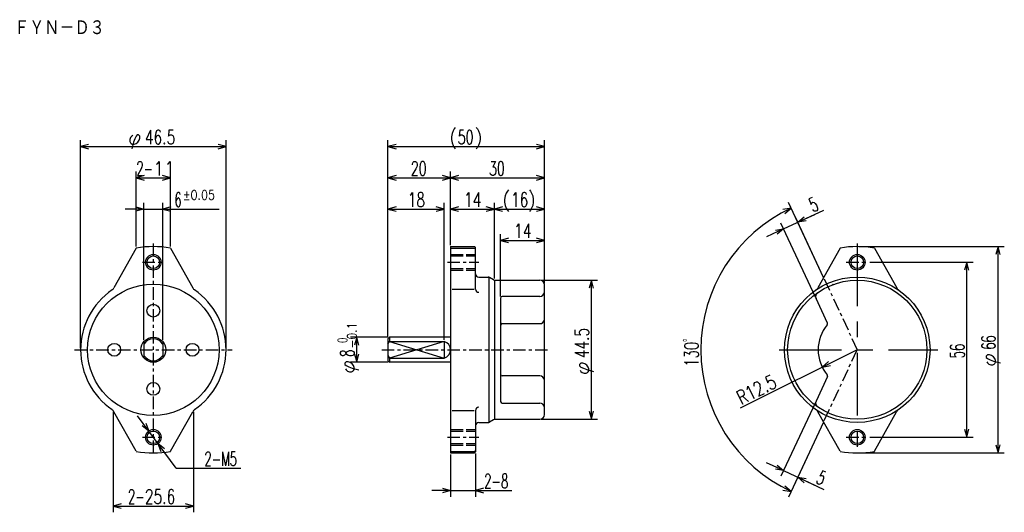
# Model space of a CAD drawing. Extents: x -64 to 251, y -52 to 106.
import ezdxf

# ---------------------------------------------------------------- set-up
doc = ezdxf.new("R2010")
doc.units = 0
doc.linetypes.add('CENTER', pattern=[7, 4, -1, 1, -1])
doc.linetypes.add('HIDDEN', pattern=[5, 4, -1])
doc.layers.get('0').update_dxf_attribs({"linetype": 'CONTINUOUS'})
for name, color, linetype in [('FIG_1', 7, 'CONTINUOUS'), ('FIG_2', 5, 'CONTINUOUS'), ('FIG_3', 5, 'CENTER'), ('FIG_4', 5, 'HIDDEN'), ('KIG_1', 5, 'CONTINUOUS'), ('SMP_1', 5, 'CONTINUOUS')]:
    doc.layers.add(name, color=color, linetype=linetype)
doc.styles.add('KANJI', font='TXT', dxfattribs={"bigfont": 'BIGFONT'})

# ---------------------------------------------------------------- blocks, each defined once
blk = doc.blocks.new('$$$KIGO_1')
at = {"layer": 'FIG_3'}
for p, q in [((24, 6.8), (24, -6.7)), ((19, 0), (29.15, 0))]:
    blk.add_line(p, q, dxfattribs=at)
blk = doc.blocks.new('$$$ARW_ARROW')
for p, q in [((0.428571, 0.119048), (0, 0)), ((0, 0), (0.428571, -0.119048))]:
    blk.add_line(p, q)
blk = doc.blocks.new('$$$ARW_SHAFT')
for p, q in [((0, 0), (0.428571, 0.119048)), ((0.428571, -0.119048), (0, 0)), ((0, 0), (1, 0))]:
    blk.add_line(p, q)

msp = doc.modelspace()

# ---------------------------------------------------------------- linework, layer by layer
at = {"layer": 'FIG_1'}
for p, q in [((-26.5, 32.53844), (-33.60017, 19.80406)), ((-15.5, 32.53844), (-8.39983, 19.80406)), ((74, 33), (81.7, 33)), ((74, 33), (74, -33)), ((74, 32.53844), (81.7, 32.53844)), ((81.7, 33), (82, 32.7)), ((81.7, 32.53844), (82, 32.23844)), ((82, 19.38816), (82, 32.7)), ((198.5, 32.53844), (191.39983, 19.80406)), ((209.5, 32.53844), (216.60017, 19.80406)), ((83, 23.25), (86, 23.25)), ((86.26795, 23.05), (86.26795, -23.05)), ((87.76795, 22.383975), (86.5, 23.116025)), ((88, 22.25), (88, -22.25)), ((88.26795, 22.25), (102.5, 22.25)), ((74.5, 19.38816), (81.5, 19.38816)), ((104, -20.75), (104, 20.75)), ((90, 16.55727), (90, -16.55727)), ((102.5, 17.05727), (90.5, 17.05727)), ((194.49035, 8.562505), (190.82478, 16.42334)), ((90.5, 8.351195), (102.5, 8.351195)), ((54, 3.5), (54.5, 4)), ((54, 3.5), (54, -3.5)), ((74, 4), (54.5, 4)), ((54.5, 4), (54.5, 2.64575)), ((-24, 2.64575), (-24, -2.64575)), ((-18, 2.64575), (-18, -2.64575)), ((54, 1.802775), (54.5, 2.64575)), ((54.5, 2.64575), (72, 2.64575)), ((72, 2.64575), (72, -2.64575)), ((54, -1.802775), (54.5, -2.64575)), ((54.5, -2.64575), (72, -2.64575)), ((54.5, -2.64575), (54.5, -4)), ((54, -3.5), (54.5, -4)), ((74, -4), (54.5, -4)), ((102.5, -8.351195), (90.5, -8.351195)), ((194.49035, -8.562505), (190.82478, -16.42334)), ((90.5, -17.05727), (102.5, -17.05727)), ((-26.5, -32.431155), (-33.58693, -19.80997)), ((-15.5, -32.431155), (-8.41307, -19.80997)), ((74.5, -19.38816), (81.5, -19.38816)), ((82, -19.38816), (82, -32.7)), ((198.5, -32.431155), (191.41307, -19.80997)), ((209.5, -32.431155), (216.58693, -19.80997)), ((83, -23.25), (86, -23.25)), ((87.76795, -22.383975), (86.5, -23.116025)), ((88.26795, -22.25), (102.5, -22.25)), ((74, -32.53844), (81.7, -32.53844)), ((74, -33), (81.7, -33)), ((81.7, -32.53844), (82, -32.23844)), ((81.7, -33), (82, -32.7))]:
    msp.add_line(p, q, dxfattribs=at)
for centre, radius in [((-21, 28), 2), ((204, 28), 2), ((204, 0), 23.25), ((204, 0), 22.25), ((-21, 0), 21), ((-21, 12.5), 2.05), ((-21, 0), 4), ((-33.5, 0), 2.05), ((-8.5, 0), 2.05), ((-21, -12.5), 2.05), ((-21, -28), 2), ((204, -28), 2)]:
    msp.add_circle(centre, radius, dxfattribs=at)
for centre, radius, start, end in [((-21, 0), 33, 80.405932, 99.594068), ((204, 0), 33, 80.405932, 99.594068), ((83, 24.25), 1, 180, 270), ((86, 22.25), 1, 60, 90), ((88.26795, 23.25), 1, 240, 270), ((102.5, 20.75), 1.5, 0, 90), ((-21, 0), 23.25, 124.624654, 235.419944), ((-35.346995, 20.77802), 2, 304.624654, 330.857741), ((-6.653005, 20.77802), 2, 209.142259, 235.375346), ((-21, 0), 23.25, 304.580056, 55.375346), ((83, 19.38816), 1, 180, 270), ((189.653005, 20.77802), 2, 304.624654, 330.857741), ((204, 0), 22.25, 110.28638, 110.881457), ((218.346995, 20.77802), 2, 209.142259, 235.375346), ((90.5, 16.55727), 0.5, 90, 180), ((102.50619, 18.557255), 1.5, 269.763497, 354.792328), ((192.184245, 17.05727), 1.5, 124.710772, 205), ((102.50619, 9.851185), 1.5, 269.763497, 354.792328), ((90.5, 7.851195), 0.5, 90, 180), ((204, 0), 12.5, 140.028999, 219.971001), ((194.037195, 8.351195), 0.5, 320.028999, 25), ((-21, 0), 3.5, 31.002719, 148.997281), ((71.25, 0), 2.75, 285.82662, 74.17338), ((-21, 0), 3.5, 211.002719, 328.997281), ((90.5, -7.851195), 0.5, 180, 270), ((102.50619, -9.851185), 1.5, 5.207672, 90.236503), ((194.037195, -8.351195), 0.5, 335, 39.971001), ((83, -19.38816), 1, 90, 180), ((90.5, -16.55727), 0.5, 180, 270), ((102.50619, -18.557255), 1.5, 5.207672, 90.236503), ((192.184245, -17.05727), 1.5, 155, 235.289228), ((-35.33082, -20.789185), 2, 29.314684, 55.419944), ((-6.66918, -20.789185), 2, 124.580056, 150.685316), ((102.5, -20.75), 1.5, 270, 0), ((189.66918, -20.789185), 2, 29.314684, 55.419944), ((218.33082, -20.789185), 2, 124.580056, 150.685316), ((83, -24.25), 1, 90, 180), ((86, -22.25), 1, 270, 300), ((88.26795, -23.25), 1, 90, 120), ((-21, 0), 33, 260.405932, 279.594068), ((204, 0), 33, 260.405932, 279.594068)]:
    msp.add_arc(centre, radius, start, end, dxfattribs=at)
at = {"layer": 'FIG_2'}
for p, q in [((-44.25, 0.5), (-44.25, 67)), ((2.25, 0.5), (2.25, 67)), ((54, 4.5), (54, 67)), ((104, 21.25), (104, 67)), ((-44.25, 65), (2.25, 65)), ((54, 65), (104, 65)), ((-26.5, 33.03844), (-26.5, 57)), ((-15.5, 33.03844), (-15.5, 57)), ((54, 4), (54, 57)), ((74, 33.5), (74, 57)), ((74, 33.5), (74, 57)), ((104, 21.25), (104, 57)), ((-26.5, 55), (-15.5, 55)), ((54, 55), (74, 55)), ((74, 55), (104, 55)), ((-24, 3.14575), (-24, 47)), ((-24, 45), (0.03, 45)), ((-18, 3.14575), (-18, 47)), ((54, 4), (54, 47)), ((54, 45), (72, 45)), ((72, 3.14575), (72, 47)), ((74, 33.5), (74, 47)), ((74, 45), (88, 45)), ((88, 22.75), (88, 47)), ((88, 22.75), (88, 47)), ((88, 45), (104, 45)), ((104, 21.25), (104, 47)), ((180.45064, 38.67076), (193.3474, 44.684615)), ((193.223235, 23.11085), (182.02385, 47.128005)), ((193.223235, 23.11085), (184.13694, 42.596465)), ((190.61347, 16.876495), (179.605405, 40.483375)), ((90, 17.05727), (90, 37)), ((90, 35), (104, 35)), ((104, 21.75), (104, 37)), ((204.5, 33), (251, 33)), ((249, -33), (249, 33)), ((208, 28), (241, 28)), ((239, -28), (239, 28)), ((103, 22.25), (121, 22.25)), ((119, -22.25), (119, 22.25)), ((54, 4), (42, 4)), ((44, -4), (44, 4)), ((54.5, 2.64575), (72, -2.64575)), ((72, 2.64575), (54.5, -2.64575)), ((204, 0), (166.55676, -18.72162)), ((54, -4), (42, -4)), ((190.61347, -16.876495), (179.605405, -40.483375)), ((-33.818895, -19.89687), (-33.818895, -52)), ((-8.181105, -19.89687), (-8.181105, -52)), ((103, -22.25), (121, -22.25)), ((193.223235, -23.11085), (182.02385, -47.128005)), ((193.223235, -23.11085), (184.13694, -42.596465)), ((-13.66099, -37.91), (-22.48784, -25.99094)), ((208, -28), (241, -28)), ((74, -33.5), (74, -47)), ((82, -33.2), (82, -47)), ((204.5, -33), (251, -33)), ((-13.66099, -37.91), (6.92, -37.91)), ((180.45064, -38.67076), (193.3474, -44.684615)), ((74, -45), (93.63, -45)), ((-33.818895, -50), (-8.181105, -50))]:
    msp.add_line(p, q, dxfattribs=at)
for centre in [(-21, 28), (204, 28), (-21, -28), (204, -28)]:
    msp.add_circle(centre, 2.5, dxfattribs=at)
msp.add_arc((204, 0), 50, 115, 245, dxfattribs=at)
at = {"layer": 'FIG_3'}
for p, q in [((-21, 34), (-21, -34)), ((-24.5, 28), (-17.5, 28)), ((73, 28), (83, 28)), ((200.5, 28), (207.5, 28)), ((193.434545, 22.657695), (204, 0)), ((-46.25, 0), (4.25, 0)), ((52, 0), (106, 0)), ((193.434545, -22.657695), (204, 0)), ((-24.5, -28), (-17.5, -28)), ((73, -28), (83, -28)), ((200.5, -28), (207.5, -28))]:
    msp.add_line(p, q, dxfattribs=at)
at = {"layer": 'FIG_4'}
for p, q in [((74, 30.5), (82, 30.5)), ((74, 30), (82, 30)), ((74, 26), (82, 26)), ((74, 25.5), (82, 25.5)), ((74, -25.5), (82, -25.5)), ((74, -26), (82, -26)), ((74, -30), (82, -30)), ((74, -30.5), (82, -30.5))]:
    msp.add_line(p, q, dxfattribs=at)

# ---------------------------------------------------------------- block references
at = {"layer": 'KIG_1', "xscale": 5, "yscale": 5, "zscale": 5}
msp.add_blockref('$$$KIGO_1', (84, 0), dxfattribs=at)
at = {"layer": 'SMP_1', "xscale": 6, "yscale": 6, "zscale": 5}
for p in [(-44.25, 65), (54, 65), (-26.5, 55), (54, 55), (74, 55), (-18, 45), (54, 45), (74, 45), (88, 45), (90, 35), (82, -45), (-33.818895, -50)]:
    msp.add_blockref('$$$ARW_ARROW', p, dxfattribs=at)
for name, p, rotation in [('$$$ARW_ARROW', (2.25, 65), 180), ('$$$ARW_ARROW', (104, 65), 180), ('$$$ARW_ARROW', (-15.5, 55), 180), ('$$$ARW_ARROW', (74, 55), 180), ('$$$ARW_ARROW', (104, 55), 180), ('$$$ARW_SHAFT', (-24, 45), 180), ('$$$ARW_ARROW', (72, 45), 180), ('$$$ARW_ARROW', (88, 45), 180), ('$$$ARW_ARROW', (104, 45), 180), ('$$$ARW_ARROW', (182.869085, 45.31539), 205), ('$$$ARW_SHAFT', (184.98218, 40.78385), 25), ('$$$ARW_SHAFT', (180.45064, 38.67076), 205), ('$$$ARW_ARROW', (104, 35), 180), ('$$$ARW_ARROW', (249, 33), 270), ('$$$ARW_ARROW', (239, 28), 270), ('$$$ARW_ARROW', (119, 22.25), 270), ('$$$ARW_ARROW', (44, 4), 270), ('$$$ARW_ARROW', (44, -4), 90), ('$$$ARW_ARROW', (192.81966, -5.59017), 26.565051), ('$$$ARW_SHAFT', (-22.48784, -25.99094), 126.5223909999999), ('$$$ARW_ARROW', (119, -22.25), 90), ('$$$ARW_ARROW', (239, -28), 90), ('$$$ARW_ARROW', (-19.51216, -30.00906), 306.522391), ('$$$ARW_ARROW', (249, -33), 90), ('$$$ARW_SHAFT', (180.45064, -38.67076), 155), ('$$$ARW_SHAFT', (184.98218, -40.78385), 335), ('$$$ARW_ARROW', (182.869085, -45.31539), 155), ('$$$ARW_SHAFT', (74, -45), 180), ('$$$ARW_ARROW', (-8.181105, -50), 180)]:
    msp.add_blockref(name, p, dxfattribs=dict(at, rotation=rotation))

# ---------------------------------------------------------------- texts
at = {"layer": 'SMP_1', "style": 'KANJI'}
for s, height, width, p in [('ＦＹＮ－Ｄ３', 5, 0.878049, (-65.5, 100.5)), ('φ', 4.5, 1.028571, (-29.1, 65.765)), ('46.5', 4.5, 0.72, (-23.7, 65.765)), ('(', 4.5, 0.9, (73.6, 65.765)), ('50', 4.5, 0.654545, (76.3, 65.765)), (')', 4.5, 0.9, (81.7, 65.765)), ('2-', 4.5, 0.6, (-26.4, 55.765)), ('11', 4.5, 0.9, (-21, 55.765)), ('20', 4.5, 0.654545, (61.3, 55.765)), ('30', 4.5, 0.654545, (86.3, 55.765)), ('±0.05', 3, 0.864, (-11.535, 48.015)), ('(', 4.5, 0.9, (90.6, 45.765)), (')', 4.5, 0.9, (98.7, 45.765)), ('6', 4.5, 0.6, (-14.235, 45.765)), ('18', 4.5, 0.72, (60.3, 45.765)), ('14', 4.5, 0.72, (78.3, 45.765)), ('16', 4.5, 0.72, (93.3, 45.765)), ('14', 4.5, 0.72, (94.3, 35.765)), ('2-M', 4.5, 0.6, (-4.645, -37.145)), ('5', 4.5, 0.6, (3.455, -37.145)), ('2-', 4.5, 0.6, (84.765, -44.235)), ('8', 4.5, 0.6, (90.165, -44.235)), ('2-', 4.5, 0.6, (-29.1, -49.235)), ('25.6', 4.5, 0.72, (-23.7, -49.235))]:
    msp.add_text(s, height=height, dxfattribs=dict(at, width=width)).set_placement(p)
for s, height, rotation, width, p in [('5', 4.5, 25, 0.6, (189.88374, 43.91357)), ('-0.1', 3, 90, 0.847059, (43.985, 0.45)), ('44.5', 4.5, 90, 0.72, (118.235, -2.7)), ('66', 4.5, 90, 0.6, (248.235, 0)), (' 0', 3, 90, 0.654545, (40.985, 0.45)), ('130ﾟ', 4.5, 90, 0.685714, (153.235, -5.4)), ('56', 4.5, 90, 0.6, (238.235, -2.7)), ('8', 4.5, 90, 0.6, (43.235, -2.25)), ('φ', 4.5, 90, 1.028571, (248.235, -5.4)), ('φ', 4.5, 90, 1.028571, (43.235, -7.65)), ('φ', 4.5, 90, 1.028571, (118.235, -8.1)), ('R12.5', 4.5, 26.565051, 0.75, (166.89888, -17.695265)), ('5', 4.5, 335, 0.6, (190.530345, -42.52692))]:
    msp.add_text(s, height=height, rotation=rotation, dxfattribs=dict(at, width=width)).set_placement(p)

doc.saveas('drawing.dxf')
